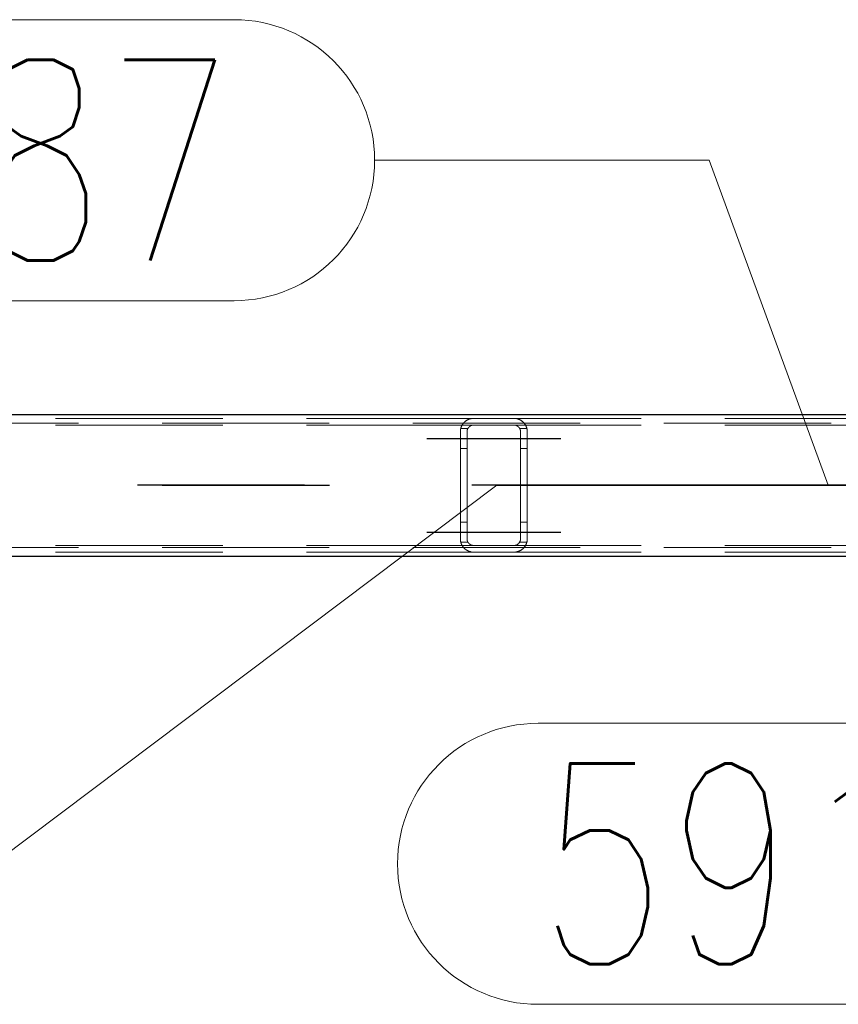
# Model space of a CAD drawing. Header units: millimetres. Extents: x -851 to 2, y 9346 to 10016.
# Tile 51 of 256: x -671 to -659, y 9385 to 9400. Entities that reach past the tile are written whole.
import ezdxf

# ---------------------------------------------------------------- set-up
doc = ezdxf.new("R2010")
doc.units = ezdxf.units.MM
doc.header["$LTSCALE"] = 10
doc.linetypes.add('HIDDEN', pattern=[0.375, 0.25, -0.125])
doc.linetypes.add('MITTE', pattern=[2, 1.25, -0.25, 0.25, -0.25])
for name, color, linetype, lineweight in [('PS_Hidden', 2, 'HIDDEN', 9), ('PS_Pos', 1, 'Continuous', 15), ('PS_Shape', 161, 'Continuous', 30), ('PS_SOLID', 7, 'Continuous', 30)]:
    doc.layers.add(name, color=color, linetype=linetype, lineweight=lineweight)
doc.layers.add('PS_Mid', color=5, linetype='MITTE')
doc.styles.add('simplex', font='simplex.shx', dxfattribs={"width": 0.75})

# ---------------------------------------------------------------- blocks, each defined once
blk = doc.blocks.new('*X1129')
at = {"layer": 'PS_Hidden', "color": 2, "linetype": 'HIDDEN'}
for p, q in [((-664.168, 9393.932), (-673.568, 9393.932)), ((-664.313, 9393.87), (-664.31, 9393.873)), ((-664.31, 9393.873), (-664.307, 9393.876)), ((-664.307, 9393.876), (-664.304, 9393.879)), ((-664.304, 9393.879), (-664.3, 9393.882)), ((-664.3, 9393.882), (-664.297, 9393.885)), ((-664.297, 9393.885), (-664.293, 9393.888)), ((-664.293, 9393.888), (-664.29, 9393.891)), ((-664.29, 9393.891), (-664.286, 9393.894)), ((-664.286, 9393.894), (-664.282, 9393.896)), ((-664.282, 9393.896), (-664.278, 9393.899)), ((-664.278, 9393.899), (-664.274, 9393.902)), ((-664.274, 9393.902), (-664.27, 9393.904)), ((-664.27, 9393.904), (-664.265, 9393.907)), ((-664.265, 9393.907), (-664.26, 9393.909)), ((-664.26, 9393.909), (-664.256, 9393.912)), ((-664.256, 9393.912), (-664.251, 9393.914)), ((-664.251, 9393.914), (-664.245, 9393.917)), ((-664.245, 9393.917), (-664.24, 9393.919)), ((-664.24, 9393.919), (-664.235, 9393.921)), ((-664.235, 9393.921), (-664.229, 9393.923)), ((-664.229, 9393.923), (-664.224, 9393.924)), ((-664.224, 9393.924), (-664.218, 9393.926)), ((-664.218, 9393.926), (-664.211, 9393.927)), ((-664.211, 9393.927), (-664.205, 9393.929)), ((-664.205, 9393.929), (-664.198, 9393.93)), ((-664.198, 9393.93), (-664.19, 9393.931)), ((-664.19, 9393.931), (-664.183, 9393.931)), ((-664.183, 9393.931), (-664.176, 9393.932)), ((-664.176, 9393.932), (-664.168, 9393.932)), ((-664.168, 9393.932), (-663.568, 9393.932)), ((-664.168, 9393.932), (-664.168, 9393.932)), ((-654.168, 9393.932), (-663.568, 9393.932)), ((-663.568, 9393.932), (-663.561, 9393.932)), ((-663.561, 9393.932), (-663.554, 9393.931)), ((-663.554, 9393.931), (-663.546, 9393.931)), ((-663.546, 9393.931), (-663.539, 9393.93)), ((-663.539, 9393.93), (-663.532, 9393.929)), ((-663.532, 9393.929), (-663.526, 9393.927)), ((-663.526, 9393.927), (-663.519, 9393.926)), ((-663.519, 9393.926), (-663.513, 9393.924)), ((-663.513, 9393.924), (-663.508, 9393.923)), ((-663.508, 9393.923), (-663.502, 9393.921)), ((-663.502, 9393.921), (-663.497, 9393.919)), ((-663.497, 9393.919), (-663.492, 9393.917)), ((-663.492, 9393.917), (-663.487, 9393.915)), ((-663.487, 9393.915), (-663.483, 9393.913)), ((-663.483, 9393.913), (-663.478, 9393.91)), ((-663.478, 9393.91), (-663.473, 9393.908)), ((-663.473, 9393.908), (-663.469, 9393.905)), ((-663.469, 9393.905), (-663.464, 9393.903)), ((-663.464, 9393.903), (-663.46, 9393.9)), ((-663.46, 9393.9), (-663.456, 9393.897)), ((-663.456, 9393.897), (-663.452, 9393.895)), ((-663.452, 9393.895), (-663.448, 9393.892)), ((-663.448, 9393.892), (-663.444, 9393.889)), ((-663.444, 9393.889), (-663.441, 9393.886)), ((-663.441, 9393.886), (-663.437, 9393.883)), ((-663.437, 9393.883), (-663.434, 9393.88)), ((-663.434, 9393.88), (-663.431, 9393.877)), ((-663.431, 9393.877), (-663.427, 9393.874)), ((-663.427, 9393.874), (-663.424, 9393.871)), ((-781.326, 9393.862), (-486.126, 9393.862)), ((-664.168, 9393.832), (-673.568, 9393.832)), ((-664.368, 9393.746), (-664.367, 9393.751)), ((-664.368, 9393.741), (-664.368, 9393.746)), ((-664.368, 9393.737), (-664.368, 9393.741)), ((-664.368, 9393.732), (-664.368, 9393.737)), ((-664.368, 9392.132), (-664.368, 9393.732)), ((-664.367, 9393.755), (-664.366, 9393.76)), ((-664.367, 9393.751), (-664.367, 9393.755)), ((-664.366, 9393.765), (-664.365, 9393.769)), ((-664.366, 9393.76), (-664.366, 9393.765)), ((-664.365, 9393.769), (-664.364, 9393.774)), ((-664.364, 9393.774), (-664.363, 9393.778)), ((-664.363, 9393.778), (-664.362, 9393.783)), ((-664.362, 9393.783), (-664.36, 9393.788)), ((-664.255, 9393.782), (-664.362, 9393.782)), ((-664.36, 9393.788), (-664.359, 9393.792)), ((-664.359, 9393.792), (-664.358, 9393.796)), ((-664.358, 9393.796), (-664.356, 9393.801)), ((-664.356, 9393.801), (-664.355, 9393.805)), ((-664.355, 9393.805), (-664.353, 9393.809)), ((-664.353, 9393.809), (-664.351, 9393.814)), ((-664.351, 9393.814), (-664.349, 9393.818)), ((-664.349, 9393.818), (-664.347, 9393.822)), ((-664.347, 9393.822), (-664.345, 9393.826)), ((-664.345, 9393.826), (-664.343, 9393.83)), ((-664.343, 9393.83), (-664.34, 9393.834)), ((-664.34, 9393.834), (-664.338, 9393.838)), ((-664.338, 9393.838), (-664.336, 9393.842)), ((-664.336, 9393.842), (-664.333, 9393.845)), ((-664.333, 9393.845), (-664.33, 9393.849)), ((-664.33, 9393.849), (-664.328, 9393.853)), ((-664.328, 9393.853), (-664.325, 9393.856)), ((-664.325, 9393.856), (-664.322, 9393.86)), ((-664.322, 9393.86), (-664.319, 9393.863)), ((-664.319, 9393.863), (-664.316, 9393.867)), ((-664.316, 9393.867), (-664.313, 9393.87)), ((-664.267, 9393.747), (-664.268, 9393.745)), ((-664.268, 9393.745), (-664.268, 9393.743)), ((-664.268, 9393.743), (-664.268, 9393.741)), ((-664.268, 9393.741), (-664.268, 9393.738)), ((-664.268, 9393.738), (-664.268, 9393.736)), ((-664.268, 9393.736), (-664.268, 9393.734)), ((-664.268, 9393.734), (-664.268, 9393.732)), ((-664.268, 9393.732), (-664.268, 9392.132)), ((-664.266, 9393.752), (-664.267, 9393.749)), ((-664.267, 9393.749), (-664.267, 9393.747)), ((-664.265, 9393.756), (-664.266, 9393.754)), ((-664.266, 9393.754), (-664.266, 9393.752)), ((-664.264, 9393.76), (-664.265, 9393.758)), ((-664.265, 9393.758), (-664.265, 9393.756)), ((-664.263, 9393.765), (-664.264, 9393.762)), ((-664.264, 9393.762), (-664.264, 9393.76)), ((-664.262, 9393.767), (-664.263, 9393.765)), ((-664.261, 9393.769), (-664.262, 9393.767)), ((-664.26, 9393.773), (-664.261, 9393.771)), ((-664.261, 9393.771), (-664.261, 9393.769)), ((-664.259, 9393.775), (-664.26, 9393.773)), ((-664.258, 9393.777), (-664.259, 9393.775)), ((-664.257, 9393.779), (-664.258, 9393.777)), ((-664.255, 9393.781), (-664.257, 9393.779)), ((-664.254, 9393.783), (-664.255, 9393.781)), ((-664.253, 9393.785), (-664.254, 9393.783)), ((-664.252, 9393.787), (-664.253, 9393.785)), ((-664.251, 9393.789), (-664.252, 9393.787)), ((-664.249, 9393.791), (-664.251, 9393.789)), ((-664.248, 9393.793), (-664.249, 9393.791)), ((-664.246, 9393.795), (-664.248, 9393.793)), ((-664.245, 9393.796), (-664.246, 9393.795)), ((-664.243, 9393.798), (-664.245, 9393.796)), ((-664.242, 9393.8), (-664.243, 9393.798)), ((-664.24, 9393.802), (-664.242, 9393.8)), ((-664.238, 9393.803), (-664.24, 9393.802)), ((-664.237, 9393.805), (-664.238, 9393.803)), ((-664.235, 9393.807), (-664.237, 9393.805)), ((-664.233, 9393.808), (-664.235, 9393.807)), ((-664.231, 9393.81), (-664.233, 9393.808)), ((-664.229, 9393.811), (-664.231, 9393.81)), ((-664.227, 9393.813), (-664.229, 9393.811)), ((-664.225, 9393.814), (-664.227, 9393.813)), ((-664.223, 9393.816), (-664.225, 9393.814)), ((-664.221, 9393.817), (-664.223, 9393.816)), ((-664.218, 9393.819), (-664.221, 9393.817)), ((-664.216, 9393.82), (-664.218, 9393.819)), ((-664.213, 9393.821), (-664.216, 9393.82)), ((-664.211, 9393.823), (-664.213, 9393.821)), ((-664.208, 9393.824), (-664.211, 9393.823)), ((-664.205, 9393.825), (-664.208, 9393.824)), ((-664.202, 9393.826), (-664.205, 9393.825)), ((-664.2, 9393.827), (-664.202, 9393.826)), ((-664.197, 9393.828), (-664.2, 9393.827)), ((-664.194, 9393.829), (-664.197, 9393.828)), ((-664.191, 9393.83), (-664.194, 9393.829)), ((-664.188, 9393.83), (-664.191, 9393.83)), ((-664.184, 9393.831), (-664.188, 9393.83)), ((-664.181, 9393.831), (-664.184, 9393.831)), ((-664.178, 9393.832), (-664.181, 9393.831)), ((-664.175, 9393.832), (-664.178, 9393.832)), ((-664.172, 9393.832), (-664.175, 9393.832)), ((-664.168, 9393.832), (-664.172, 9393.832)), ((-663.568, 9393.832), (-664.168, 9393.832)), ((-654.168, 9393.832), (-663.568, 9393.832)), ((-663.565, 9393.832), (-663.568, 9393.832)), ((-663.568, 9393.832), (-663.568, 9393.832)), ((-663.562, 9393.832), (-663.565, 9393.832)), ((-663.558, 9393.832), (-663.562, 9393.832)), ((-663.555, 9393.831), (-663.558, 9393.832)), ((-663.552, 9393.831), (-663.555, 9393.831)), ((-663.548, 9393.83), (-663.552, 9393.831)), ((-663.545, 9393.829), (-663.548, 9393.83)), ((-663.542, 9393.828), (-663.545, 9393.829)), ((-663.539, 9393.828), (-663.542, 9393.828)), ((-663.536, 9393.827), (-663.539, 9393.828)), ((-663.533, 9393.826), (-663.536, 9393.827)), ((-663.531, 9393.825), (-663.533, 9393.826)), ((-663.528, 9393.824), (-663.531, 9393.825)), ((-663.526, 9393.822), (-663.528, 9393.824)), ((-663.523, 9393.821), (-663.526, 9393.822)), ((-663.521, 9393.82), (-663.523, 9393.821)), ((-663.518, 9393.818), (-663.521, 9393.82)), ((-663.516, 9393.817), (-663.518, 9393.818)), ((-663.514, 9393.816), (-663.516, 9393.817)), ((-663.511, 9393.814), (-663.514, 9393.816)), ((-663.509, 9393.813), (-663.511, 9393.814)), ((-663.507, 9393.811), (-663.509, 9393.813)), ((-663.505, 9393.809), (-663.507, 9393.811)), ((-663.503, 9393.808), (-663.505, 9393.809)), ((-663.501, 9393.806), (-663.503, 9393.808)), ((-663.5, 9393.805), (-663.501, 9393.806)), ((-663.498, 9393.803), (-663.5, 9393.805)), ((-663.496, 9393.801), (-663.498, 9393.803)), ((-663.495, 9393.8), (-663.496, 9393.801)), ((-663.493, 9393.798), (-663.495, 9393.8)), ((-663.492, 9393.796), (-663.493, 9393.798)), ((-663.49, 9393.794), (-663.492, 9393.796)), ((-663.489, 9393.793), (-663.49, 9393.794)), ((-663.488, 9393.791), (-663.489, 9393.793)), ((-663.486, 9393.789), (-663.488, 9393.791)), ((-663.485, 9393.787), (-663.486, 9393.789)), ((-663.484, 9393.785), (-663.485, 9393.787)), ((-663.483, 9393.783), (-663.484, 9393.785)), ((-663.482, 9393.781), (-663.483, 9393.783)), ((-663.375, 9393.782), (-663.482, 9393.782)), ((-663.48, 9393.779), (-663.482, 9393.781)), ((-663.479, 9393.777), (-663.48, 9393.779)), ((-663.478, 9393.775), (-663.479, 9393.777)), ((-663.477, 9393.773), (-663.478, 9393.775)), ((-663.477, 9393.771), (-663.477, 9393.773)), ((-663.476, 9393.769), (-663.477, 9393.771)), ((-663.475, 9393.767), (-663.476, 9393.769)), ((-663.474, 9393.765), (-663.475, 9393.767)), ((-663.473, 9393.763), (-663.474, 9393.765)), ((-663.473, 9393.76), (-663.473, 9393.763)), ((-663.472, 9393.758), (-663.473, 9393.76)), ((-663.471, 9393.756), (-663.472, 9393.758)), ((-663.471, 9393.754), (-663.471, 9393.756)), ((-663.47, 9393.752), (-663.471, 9393.754)), ((-663.47, 9393.75), (-663.47, 9393.752)), ((-663.47, 9393.747), (-663.47, 9393.75)), ((-663.469, 9393.745), (-663.47, 9393.747)), ((-663.469, 9393.743), (-663.469, 9393.745)), ((-663.469, 9393.741), (-663.469, 9393.743)), ((-663.469, 9393.739), (-663.469, 9393.741)), ((-663.468, 9393.736), (-663.469, 9393.739)), ((-663.468, 9393.734), (-663.468, 9393.736)), ((-663.468, 9393.732), (-663.468, 9393.734)), ((-663.468, 9392.132), (-663.468, 9393.732)), ((-663.424, 9393.871), (-663.421, 9393.868)), ((-663.421, 9393.868), (-663.419, 9393.865)), ((-663.419, 9393.865), (-663.416, 9393.861)), ((-663.416, 9393.861), (-663.413, 9393.858)), ((-663.413, 9393.858), (-663.41, 9393.854)), ((-663.41, 9393.854), (-663.408, 9393.851)), ((-663.408, 9393.851), (-663.405, 9393.847)), ((-663.405, 9393.847), (-663.402, 9393.844)), ((-663.402, 9393.844), (-663.4, 9393.84)), ((-663.4, 9393.84), (-663.397, 9393.836)), ((-663.397, 9393.836), (-663.395, 9393.832)), ((-663.395, 9393.832), (-663.393, 9393.828)), ((-663.393, 9393.828), (-663.391, 9393.824)), ((-663.391, 9393.824), (-663.389, 9393.82)), ((-663.389, 9393.82), (-663.387, 9393.816)), ((-663.387, 9393.816), (-663.385, 9393.811)), ((-663.385, 9393.811), (-663.383, 9393.807)), ((-663.383, 9393.807), (-663.381, 9393.803)), ((-663.381, 9393.803), (-663.38, 9393.798)), ((-663.38, 9393.798), (-663.378, 9393.794)), ((-663.378, 9393.794), (-663.377, 9393.789)), ((-663.377, 9393.789), (-663.375, 9393.784)), ((-663.375, 9393.784), (-663.374, 9393.78)), ((-663.374, 9393.78), (-663.373, 9393.775)), ((-663.373, 9393.775), (-663.372, 9393.77)), ((-663.372, 9393.77), (-663.371, 9393.766)), ((-663.371, 9393.766), (-663.371, 9393.761)), ((-663.371, 9393.761), (-663.37, 9393.756)), ((-663.37, 9393.756), (-663.369, 9393.751)), ((-663.369, 9393.751), (-663.369, 9393.747)), ((-663.369, 9393.747), (-663.369, 9393.742)), ((-663.369, 9393.742), (-663.368, 9393.737)), ((-663.368, 9393.737), (-663.368, 9393.732)), ((-663.368, 9393.732), (-663.368, 9393.732)), ((-663.368, 9393.732), (-663.368, 9392.132)), ((-664.268, 9393.482), (-664.368, 9393.482)), ((-663.368, 9393.482), (-663.468, 9393.482)), ((-664.268, 9392.382), (-664.368, 9392.382)), ((-663.368, 9392.382), (-663.468, 9392.382)), ((-664.368, 9392.127), (-664.368, 9392.132)), ((-664.368, 9392.132), (-664.368, 9392.132)), ((-664.368, 9392.123), (-664.368, 9392.127)), ((-664.368, 9392.118), (-664.368, 9392.123)), ((-664.367, 9392.113), (-664.368, 9392.118)), ((-664.367, 9392.109), (-664.367, 9392.113)), ((-664.366, 9392.104), (-664.367, 9392.109)), ((-664.268, 9392.132), (-664.268, 9392.13)), ((-664.268, 9392.13), (-664.268, 9392.128)), ((-664.268, 9392.128), (-664.268, 9392.126)), ((-664.268, 9392.126), (-664.268, 9392.123)), ((-664.268, 9392.123), (-664.268, 9392.121)), ((-664.268, 9392.121), (-664.268, 9392.119)), ((-664.268, 9392.119), (-664.267, 9392.117)), ((-664.267, 9392.117), (-664.267, 9392.115)), ((-664.267, 9392.115), (-664.266, 9392.113)), ((-664.266, 9392.113), (-664.266, 9392.11)), ((-664.266, 9392.11), (-664.265, 9392.108)), ((-664.265, 9392.108), (-664.265, 9392.106)), ((-664.265, 9392.106), (-664.264, 9392.104)), ((-663.473, 9392.104), (-663.472, 9392.106)), ((-663.472, 9392.106), (-663.471, 9392.108)), ((-663.471, 9392.11), (-663.47, 9392.112)), ((-663.471, 9392.108), (-663.471, 9392.11)), ((-663.47, 9392.117), (-663.469, 9392.119)), ((-663.47, 9392.115), (-663.47, 9392.117)), ((-663.47, 9392.112), (-663.47, 9392.115)), ((-663.469, 9392.126), (-663.468, 9392.128)), ((-663.469, 9392.123), (-663.469, 9392.126)), ((-663.469, 9392.121), (-663.469, 9392.123)), ((-663.469, 9392.119), (-663.469, 9392.121)), ((-663.468, 9392.13), (-663.468, 9392.132)), ((-663.468, 9392.128), (-663.468, 9392.13)), ((-663.37, 9392.108), (-663.371, 9392.103)), ((-663.369, 9392.113), (-663.37, 9392.108)), ((-663.368, 9392.127), (-663.369, 9392.122)), ((-663.369, 9392.122), (-663.369, 9392.118)), ((-663.369, 9392.118), (-663.369, 9392.113)), ((-663.368, 9392.132), (-663.368, 9392.127)), ((-781.326, 9392.002), (-486.126, 9392.002)), ((-664.168, 9392.032), (-673.568, 9392.032)), ((-664.366, 9392.099), (-664.366, 9392.104)), ((-664.365, 9392.095), (-664.366, 9392.099)), ((-664.364, 9392.09), (-664.365, 9392.095)), ((-664.363, 9392.086), (-664.364, 9392.09)), ((-664.362, 9392.081), (-664.363, 9392.086)), ((-664.255, 9392.082), (-664.362, 9392.082)), ((-664.36, 9392.077), (-664.362, 9392.081)), ((-664.359, 9392.072), (-664.36, 9392.077)), ((-664.358, 9392.068), (-664.359, 9392.072)), ((-664.356, 9392.063), (-664.358, 9392.068)), ((-664.355, 9392.059), (-664.356, 9392.063)), ((-664.353, 9392.055), (-664.355, 9392.059)), ((-664.351, 9392.05), (-664.353, 9392.055)), ((-664.349, 9392.046), (-664.351, 9392.05)), ((-664.347, 9392.042), (-664.349, 9392.046)), ((-664.345, 9392.038), (-664.347, 9392.042)), ((-664.343, 9392.034), (-664.345, 9392.038)), ((-664.34, 9392.03), (-664.343, 9392.034)), ((-664.338, 9392.026), (-664.34, 9392.03)), ((-664.336, 9392.022), (-664.338, 9392.026)), ((-664.333, 9392.019), (-664.336, 9392.022)), ((-664.33, 9392.015), (-664.333, 9392.019)), ((-664.328, 9392.011), (-664.33, 9392.015)), ((-664.325, 9392.008), (-664.328, 9392.011)), ((-664.322, 9392.004), (-664.325, 9392.008)), ((-664.319, 9392.001), (-664.322, 9392.004)), ((-664.316, 9391.997), (-664.319, 9392.001)), ((-664.313, 9391.994), (-664.316, 9391.997)), ((-664.31, 9391.991), (-664.313, 9391.994)), ((-664.307, 9391.988), (-664.31, 9391.991)), ((-664.304, 9391.985), (-664.307, 9391.988)), ((-664.3, 9391.982), (-664.304, 9391.985)), ((-664.297, 9391.979), (-664.3, 9391.982)), ((-664.293, 9391.976), (-664.297, 9391.979)), ((-664.29, 9391.973), (-664.293, 9391.976)), ((-664.286, 9391.97), (-664.29, 9391.973)), ((-664.282, 9391.968), (-664.286, 9391.97)), ((-664.278, 9391.965), (-664.282, 9391.968)), ((-664.274, 9391.962), (-664.278, 9391.965)), ((-664.27, 9391.96), (-664.274, 9391.962)), ((-664.265, 9391.957), (-664.27, 9391.96)), ((-664.264, 9392.104), (-664.264, 9392.102)), ((-664.264, 9392.102), (-664.263, 9392.1)), ((-664.263, 9392.1), (-664.262, 9392.097)), ((-664.262, 9392.097), (-664.261, 9392.095)), ((-664.261, 9392.095), (-664.261, 9392.093)), ((-664.261, 9392.093), (-664.26, 9392.091)), ((-664.26, 9392.091), (-664.259, 9392.089)), ((-664.259, 9392.089), (-664.258, 9392.087)), ((-664.258, 9392.087), (-664.257, 9392.085)), ((-664.257, 9392.085), (-664.255, 9392.083)), ((-664.255, 9392.083), (-664.254, 9392.081)), ((-664.254, 9392.081), (-664.253, 9392.079)), ((-664.253, 9392.079), (-664.252, 9392.077)), ((-664.252, 9392.077), (-664.251, 9392.075)), ((-664.251, 9392.075), (-664.249, 9392.073)), ((-664.249, 9392.073), (-664.248, 9392.071)), ((-664.248, 9392.071), (-664.246, 9392.069)), ((-664.246, 9392.069), (-664.245, 9392.068)), ((-664.245, 9392.068), (-664.243, 9392.066)), ((-664.243, 9392.066), (-664.242, 9392.064)), ((-664.242, 9392.064), (-664.24, 9392.062)), ((-664.24, 9392.062), (-664.238, 9392.061)), ((-664.238, 9392.061), (-664.237, 9392.059)), ((-664.237, 9392.059), (-664.235, 9392.057)), ((-664.235, 9392.057), (-664.233, 9392.056)), ((-664.233, 9392.056), (-664.231, 9392.054)), ((-664.231, 9392.054), (-664.229, 9392.053)), ((-664.229, 9392.053), (-664.227, 9392.051)), ((-664.227, 9392.051), (-664.225, 9392.05)), ((-664.225, 9392.05), (-664.223, 9392.048)), ((-664.223, 9392.048), (-664.221, 9392.047)), ((-664.221, 9392.047), (-664.218, 9392.045)), ((-664.218, 9392.045), (-664.216, 9392.044)), ((-664.216, 9392.044), (-664.213, 9392.043)), ((-664.213, 9392.043), (-664.211, 9392.041)), ((-664.211, 9392.041), (-664.208, 9392.04)), ((-664.208, 9392.04), (-664.205, 9392.039)), ((-664.205, 9392.039), (-664.202, 9392.038)), ((-664.202, 9392.038), (-664.2, 9392.037)), ((-664.2, 9392.037), (-664.197, 9392.036)), ((-664.197, 9392.036), (-664.194, 9392.035)), ((-664.194, 9392.035), (-664.191, 9392.035)), ((-664.191, 9392.035), (-664.188, 9392.034)), ((-664.188, 9392.034), (-664.184, 9392.033)), ((-664.184, 9392.033), (-664.181, 9392.033)), ((-664.181, 9392.033), (-664.178, 9392.033)), ((-664.178, 9392.033), (-664.175, 9392.032)), ((-664.175, 9392.032), (-664.172, 9392.032)), ((-664.172, 9392.032), (-664.168, 9392.032)), ((-664.168, 9392.032), (-663.568, 9392.032)), ((-664.168, 9392.032), (-664.168, 9392.032)), ((-654.168, 9392.032), (-663.568, 9392.032)), ((-663.568, 9392.032), (-663.565, 9392.032)), ((-663.565, 9392.032), (-663.562, 9392.032)), ((-663.562, 9392.032), (-663.558, 9392.033)), ((-663.558, 9392.033), (-663.555, 9392.033)), ((-663.555, 9392.033), (-663.552, 9392.033)), ((-663.552, 9392.033), (-663.548, 9392.034)), ((-663.548, 9392.034), (-663.545, 9392.035)), ((-663.545, 9392.035), (-663.542, 9392.036)), ((-663.542, 9392.036), (-663.539, 9392.036)), ((-663.539, 9392.036), (-663.536, 9392.037)), ((-663.536, 9392.037), (-663.533, 9392.038)), ((-663.533, 9392.038), (-663.531, 9392.039)), ((-663.531, 9392.039), (-663.528, 9392.041)), ((-663.528, 9392.041), (-663.526, 9392.042)), ((-663.526, 9392.042), (-663.523, 9392.043)), ((-663.523, 9392.043), (-663.521, 9392.044)), ((-663.521, 9392.044), (-663.518, 9392.046)), ((-663.518, 9392.046), (-663.516, 9392.047)), ((-663.516, 9392.047), (-663.514, 9392.049)), ((-663.514, 9392.049), (-663.511, 9392.05)), ((-663.511, 9392.05), (-663.509, 9392.052)), ((-663.509, 9392.052), (-663.507, 9392.053)), ((-663.507, 9392.053), (-663.505, 9392.055)), ((-663.505, 9392.055), (-663.503, 9392.056)), ((-663.503, 9392.056), (-663.501, 9392.058)), ((-663.501, 9392.058), (-663.5, 9392.06)), ((-663.5, 9392.06), (-663.498, 9392.061)), ((-663.498, 9392.061), (-663.496, 9392.063)), ((-663.496, 9392.063), (-663.495, 9392.064)), ((-663.495, 9392.064), (-663.493, 9392.066)), ((-663.493, 9392.066), (-663.492, 9392.068)), ((-663.492, 9392.068), (-663.49, 9392.07)), ((-663.49, 9392.07), (-663.489, 9392.071)), ((-663.489, 9392.071), (-663.488, 9392.073)), ((-663.488, 9392.073), (-663.486, 9392.075)), ((-663.486, 9392.075), (-663.485, 9392.077)), ((-663.485, 9392.077), (-663.484, 9392.079)), ((-663.484, 9392.079), (-663.483, 9392.081)), ((-663.483, 9392.081), (-663.482, 9392.083)), ((-663.482, 9392.083), (-663.48, 9392.085)), ((-663.375, 9392.082), (-663.482, 9392.082)), ((-663.48, 9392.085), (-663.479, 9392.087)), ((-663.479, 9392.087), (-663.478, 9392.089)), ((-663.478, 9392.089), (-663.477, 9392.091)), ((-663.477, 9392.093), (-663.476, 9392.095)), ((-663.477, 9392.091), (-663.477, 9392.093)), ((-663.476, 9392.095), (-663.475, 9392.097)), ((-663.475, 9392.097), (-663.474, 9392.099)), ((-663.474, 9392.099), (-663.473, 9392.102)), ((-663.473, 9392.102), (-663.473, 9392.104)), ((-663.469, 9391.959), (-663.473, 9391.956)), ((-663.464, 9391.961), (-663.469, 9391.959)), ((-663.46, 9391.964), (-663.464, 9391.961)), ((-663.456, 9391.967), (-663.46, 9391.964)), ((-663.452, 9391.969), (-663.456, 9391.967)), ((-663.448, 9391.972), (-663.452, 9391.969)), ((-663.444, 9391.975), (-663.448, 9391.972)), ((-663.441, 9391.978), (-663.444, 9391.975)), ((-663.437, 9391.981), (-663.441, 9391.978)), ((-663.434, 9391.984), (-663.437, 9391.981)), ((-663.431, 9391.987), (-663.434, 9391.984)), ((-663.427, 9391.99), (-663.431, 9391.987)), ((-663.424, 9391.993), (-663.427, 9391.99)), ((-663.421, 9391.996), (-663.424, 9391.993)), ((-663.419, 9392), (-663.421, 9391.996)), ((-663.416, 9392.003), (-663.419, 9392)), ((-663.413, 9392.006), (-663.416, 9392.003)), ((-663.41, 9392.01), (-663.413, 9392.006)), ((-663.408, 9392.013), (-663.41, 9392.01)), ((-663.405, 9392.017), (-663.408, 9392.013)), ((-663.402, 9392.021), (-663.405, 9392.017)), ((-663.4, 9392.024), (-663.402, 9392.021)), ((-663.397, 9392.028), (-663.4, 9392.024)), ((-663.395, 9392.032), (-663.397, 9392.028)), ((-663.393, 9392.036), (-663.395, 9392.032)), ((-663.391, 9392.04), (-663.393, 9392.036)), ((-663.389, 9392.044), (-663.391, 9392.04)), ((-663.387, 9392.049), (-663.389, 9392.044)), ((-663.385, 9392.053), (-663.387, 9392.049)), ((-663.383, 9392.057), (-663.385, 9392.053)), ((-663.381, 9392.062), (-663.383, 9392.057)), ((-663.38, 9392.066), (-663.381, 9392.062)), ((-663.378, 9392.07), (-663.38, 9392.066)), ((-663.377, 9392.075), (-663.378, 9392.07)), ((-663.375, 9392.08), (-663.377, 9392.075)), ((-663.374, 9392.084), (-663.375, 9392.08)), ((-663.373, 9392.089), (-663.374, 9392.084)), ((-663.372, 9392.094), (-663.373, 9392.089)), ((-663.371, 9392.098), (-663.372, 9392.094)), ((-663.371, 9392.103), (-663.371, 9392.098)), ((-664.168, 9391.932), (-673.568, 9391.932)), ((-664.26, 9391.955), (-664.265, 9391.957)), ((-664.256, 9391.952), (-664.26, 9391.955)), ((-664.251, 9391.95), (-664.256, 9391.952)), ((-664.245, 9391.948), (-664.251, 9391.95)), ((-664.24, 9391.945), (-664.245, 9391.948)), ((-664.235, 9391.943), (-664.24, 9391.945)), ((-664.229, 9391.942), (-664.235, 9391.943)), ((-664.224, 9391.94), (-664.229, 9391.942)), ((-664.218, 9391.938), (-664.224, 9391.94)), ((-664.211, 9391.937), (-664.218, 9391.938)), ((-664.205, 9391.935), (-664.211, 9391.937)), ((-664.198, 9391.934), (-664.205, 9391.935)), ((-664.19, 9391.933), (-664.198, 9391.934)), ((-664.183, 9391.933), (-664.19, 9391.933)), ((-664.176, 9391.932), (-664.183, 9391.933)), ((-664.168, 9391.932), (-664.176, 9391.932)), ((-663.568, 9391.932), (-664.168, 9391.932)), ((-654.168, 9391.932), (-663.568, 9391.932)), ((-663.561, 9391.932), (-663.568, 9391.932)), ((-663.554, 9391.933), (-663.561, 9391.932)), ((-663.546, 9391.933), (-663.554, 9391.933)), ((-663.539, 9391.934), (-663.546, 9391.933)), ((-663.532, 9391.935), (-663.539, 9391.934)), ((-663.526, 9391.937), (-663.532, 9391.935)), ((-663.519, 9391.938), (-663.526, 9391.937)), ((-663.513, 9391.94), (-663.519, 9391.938)), ((-663.508, 9391.941), (-663.513, 9391.94)), ((-663.502, 9391.943), (-663.508, 9391.941)), ((-663.497, 9391.945), (-663.502, 9391.943)), ((-663.492, 9391.947), (-663.497, 9391.945)), ((-663.487, 9391.949), (-663.492, 9391.947)), ((-663.483, 9391.951), (-663.487, 9391.949)), ((-663.478, 9391.954), (-663.483, 9391.951)), ((-663.473, 9391.956), (-663.478, 9391.954))]:
    blk.add_line(p, q, dxfattribs=at)
at = {"layer": 'PS_Mid', "color": 5, "linetype": 'MITTE'}
for p, q in [((-664.868, 9393.632), (-663.768, 9393.632)), ((-664.868, 9393.632), (-663.768, 9393.632)), ((-663.968, 9393.632), (-662.868, 9393.632)), ((-663.968, 9393.632), (-662.868, 9393.632)), ((-783.822, 9392.932), (-483.63, 9392.932)), ((-631.695, 9392.932), (-686.042, 9392.932)), ((-663.868, 9392.932), (-663.868, 9392.932)), ((-664.868, 9392.232), (-663.768, 9392.232)), ((-664.868, 9392.232), (-663.768, 9392.232)), ((-663.968, 9392.232), (-662.868, 9392.232)), ((-663.968, 9392.232), (-662.868, 9392.232))]:
    blk.add_line(p, q, dxfattribs=at)
at = {"layer": 'PS_SOLID', "color": 7, "linetype": 'Continuous'}
for p, q in [((-781.326, 9393.992), (-486.126, 9393.992)), ((-781.326, 9391.872), (-486.126, 9391.872))]:
    blk.add_line(p, q, dxfattribs=at)
blk = doc.blocks.new('*X1151')
at = {"color": 1}
for p, q in [((-673.534, 9399.891), (-667.749, 9399.891)), ((-665.649, 9397.791), (-660.649, 9397.791)), ((-658.872, 9392.932), (-660.649, 9397.791)), ((-673.534, 9395.691), (-667.749, 9395.691))]:
    blk.add_line(p, q, dxfattribs=at)
for centre, start, end in [((-673.534, 9397.791), 90, 270), ((-667.749, 9397.791), 270, 90)]:
    blk.add_arc(centre, 2.1, start, end, dxfattribs=at)
at = {"color": 30, "style": 'simplex', "width": 0.75}
blk.add_text('587', height=3, dxfattribs=at).set_placement((-673.534, 9396.291))
blk = doc.blocks.new('*X1394')
at = {"color": 1}
blk.add_line((-663.825, 9392.932), (-671.346, 9387.274), dxfattribs=at)
blk = doc.blocks.new('*X1396')
at = {"color": 1}
for p, q in [((-663.207, 9389.374), (-658.385, 9389.374)), ((-663.207, 9385.174), (-658.385, 9385.174))]:
    blk.add_line(p, q, dxfattribs=at)
blk.add_arc((-663.207, 9387.274), 2.1, 90, 270, dxfattribs=at)
at = {"color": 30, "style": 'simplex', "width": 0.75}
blk.add_text('591', height=3, dxfattribs=at).set_placement((-663.207, 9385.774))
blk = doc.blocks.new('*X1397')
at = {"color": 1}
for p, q in [((-653.764, 9392.932), (-651.285, 9387.274)), ((-663.207, 9389.374), (-658.385, 9389.374)), ((-656.285, 9387.274), (-651.285, 9387.274)), ((-663.207, 9385.174), (-658.385, 9385.174))]:
    blk.add_line(p, q, dxfattribs=at)
for centre, start, end in [((-663.207, 9387.274), 90, 270), ((-658.385, 9387.274), 270, 90)]:
    blk.add_arc(centre, 2.1, start, end, dxfattribs=at)
at = {"color": 30, "style": 'simplex', "width": 0.75}
blk.add_text('591', height=3, dxfattribs=at).set_placement((-663.207, 9385.774))

msp = doc.modelspace()

# ---------------------------------------------------------------- block references
at = {"layer": 'PS_Pos'}
for name in ['*X1151', '*X1394', '*X1396', '*X1397']:
    msp.add_blockref(name, (0, 0), dxfattribs=at)
at = {"layer": 'PS_Shape', "color": 31}
msp.add_blockref('*X1129', (0, 0), dxfattribs=at)

doc.saveas('drawing.dxf')
